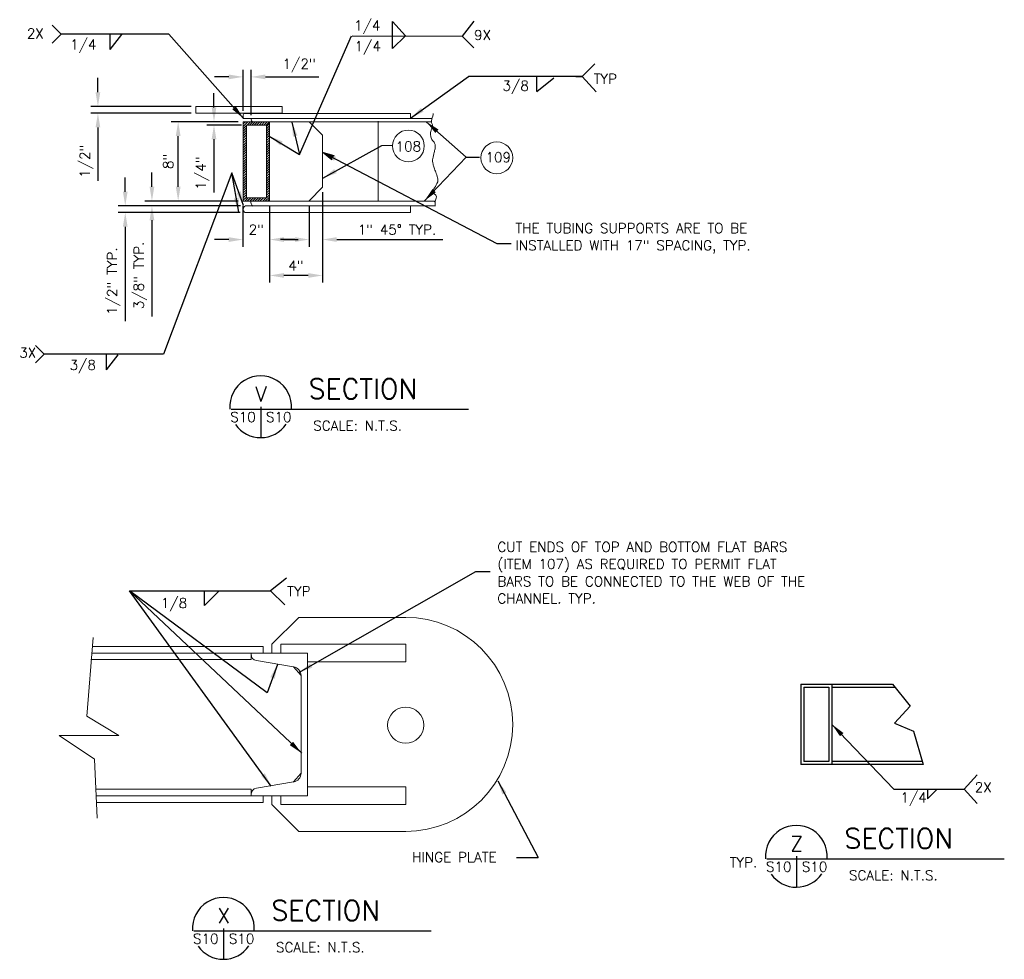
# Model space of a CAD drawing. Header units: inches. Extents: x -2167.2 to -2076.9, y -1198.8 to -1110.4.
# Tile 4 of 6: x -2149.9 to -2137.4, y -1123.2 to -1111.3. Entities that reach past the tile are written whole.
import ezdxf
from ezdxf.enums import TextEntityAlignment as Align

# ---------------------------------------------------------------- set-up
doc = ezdxf.new("R2010")
doc.units = ezdxf.units.IN
doc.header["$MEASUREMENT"] = 0
doc.linetypes.add('CENTER', pattern=[2, 1.25, -0.25, 0.25, -0.25])
for name, color, linetype, lineweight in [('1', 7, 'Continuous', 0), ('46', 7, 'Continuous', 0), ('9', 7, 'Continuous', 0)]:
    doc.layers.add(name, color=color, linetype=linetype, lineweight=lineweight)
for name, color, linetype in [('CENTERBLOCK', 7, 'CENTER'), ('COM-CALLOUT', 7, 'Continuous'), ('COM-DIMS', 2, 'Continuous'), ('S-ANNO-TEXT-LW10', 2, 'Continuous'), ('S-ANNO-TEXT-LW20', 1, 'Continuous'), ('S-ANNO-TEXT-LW28', 7, 'Continuous')]:
    doc.layers.add(name, color=color, linetype=linetype)
doc.styles.add('SIMPLEX', font='simplex.shx')
doc.styles.get("Standard").update_dxf_attribs({"font": 'simplex.shx'})
doc.dimstyles.new('DIM', dxfattribs={"dimtxt": 0.125, "dimasz": 0.18, "dimexe": 0.09, "dimexo": 0.0625, "dimgap": 0.05, "dimtad": 1, "dimdec": 0, "dimzin": 0, "dimdsep": 46, "dimlunit": 4, "dimtxsty": 'SIMPLEX', "dimcen": 0.09, "dimadec": 0, "dimazin": 0, "dimtfac": 1, "dimtdec": 0, "dimtofl": 0, "dimtmove": 0, "dimatfit": 3, "dimfxl": 0, "dimfrac": 1, "dimtolj": 1, "dimtzin": 0, "dimarcsym": 0})

# ---------------------------------------------------------------- blocks, each defined once
blk = doc.blocks.new('LT')
at = {"layer": '1', "color": 7, "linetype": 'Continuous', "lineweight": 0}
for p, q in [((0, 0), (-0.0015, 0.000323)), ((-0.001354, 0), (-0.0015, 0.000323)), ((0, 0), (-0.0015, -0.000323)), ((-0.0015, -0.000323), (-0.001354, 0)), ((-0.000385, 0), (-0.001365, 0.000208)), ((-0.001271, 0), (-0.001365, 0.000208)), ((-0.000385, 0), (-0.001365, -0.000208)), ((-0.001365, -0.000208), (-0.001271, 0)), ((-0.00076, 0), (-0.001229, 0.000094)), ((-0.001188, 0), (-0.001229, 0.000094)), ((-0.00076, 0), (-0.001229, -0.000104)), ((-0.001229, -0.000104), (-0.001188, 0))]:
    blk.add_line(p, q, dxfattribs=at)
blk = doc.blocks.new('*D30')
at = {"layer": 'COM-DIMS', "color": 0, "lineweight": -2}
for p, q in [((-2147.215, -1112.02), (-2147.395, -1112.02)), ((-2147.035, -1112.45), (-2147.035, -1111.93)), ((-2146.933, -1112.501), (-2146.933, -1111.93)), ((-2146.753, -1112.02), (-2146.081, -1112.02))]:
    blk.add_line(p, q, dxfattribs=at)
at = {"layer": 'COM-DIMS', "color": 0}
for points in [[(-2147.215, -1111.99), (-2147.215, -1112.05), (-2147.035, -1112.02)], [(-2146.753, -1111.99), (-2146.753, -1112.05), (-2146.933, -1112.02)]]:
    blk.add_solid(points, dxfattribs=at)
at = {"layer": 'DEFPOINTS', "color": 0}
for p in [(-2146.933, -1112.02), (-2147.035, -1112.513), (-2146.933, -1112.563)]:
    blk.add_point(p, dxfattribs=at)
at = {"layer": 'COM-DIMS', "color": 0, "insert": (-2146.327, -1111.875), "char_height": 0.125, "attachment_point": 5, "style": 'SIMPLEX'}
blk.add_mtext('\\A1;1/2"', dxfattribs=at)
blk = doc.blocks.new('*D31')
at = {"layer": 'COM-DIMS', "color": 0, "lineweight": -2}
for p, q in [((-2147.402, -1112.406), (-2147.402, -1112.226)), ((-2147.096, -1112.586), (-2147.492, -1112.586)), ((-2147.054, -1112.627), (-2147.492, -1112.627)), ((-2147.402, -1112.807), (-2147.402, -1113.48))]:
    blk.add_line(p, q, dxfattribs=at)
at = {"layer": 'COM-DIMS', "color": 0}
for points in [[(-2147.432, -1112.406), (-2147.372, -1112.406), (-2147.402, -1112.586)], [(-2147.432, -1112.807), (-2147.372, -1112.807), (-2147.402, -1112.627)]]:
    blk.add_solid(points, dxfattribs=at)
at = {"layer": 'DEFPOINTS', "color": 0}
for p in [(-2147.402, -1112.627), (-2147.033, -1112.586), (-2146.991, -1112.627)]:
    blk.add_point(p, dxfattribs=at)
at = {"layer": 'COM-DIMS', "color": 0, "insert": (-2147.547, -1113.234), "char_height": 0.125, "attachment_point": 5, "rotation": 90, "style": 'SIMPLEX'}
blk.add_mtext('\\A1;1/4"', dxfattribs=at)
blk = doc.blocks.new('*D32')
at = {"layer": 'COM-DIMS', "color": 0, "lineweight": -2}
for p, q in [((-2148.867, -1112.214), (-2148.867, -1112.034)), ((-2147.692, -1112.394), (-2148.957, -1112.394)), ((-2147.692, -1112.478), (-2148.957, -1112.478)), ((-2148.867, -1112.658), (-2148.867, -1113.331))]:
    blk.add_line(p, q, dxfattribs=at)
at = {"layer": 'COM-DIMS', "color": 0}
for points in [[(-2148.897, -1112.214), (-2148.837, -1112.214), (-2148.867, -1112.394)], [(-2148.897, -1112.658), (-2148.837, -1112.658), (-2148.867, -1112.478)]]:
    blk.add_solid(points, dxfattribs=at)
at = {"layer": 'DEFPOINTS', "color": 0}
for p in [(-2148.867, -1112.394), (-2147.63, -1112.394), (-2147.63, -1112.478)]:
    blk.add_point(p, dxfattribs=at)
at = {"layer": 'COM-DIMS', "color": 0, "insert": (-2149.012, -1113.084), "char_height": 0.125, "attachment_point": 5, "rotation": 90, "style": 'SIMPLEX'}
blk.add_mtext('\\A1;1/2"', dxfattribs=at)
blk = doc.blocks.new('*D33')
at = {"layer": 'COM-DIMS', "color": 0, "lineweight": -2}
for p, q in [((-2148.522, -1113.468), (-2148.522, -1113.288)), ((-2147.068, -1113.648), (-2148.612, -1113.648)), ((-2147.072, -1113.731), (-2148.612, -1113.731)), ((-2148.522, -1113.911), (-2148.522, -1115.102))]:
    blk.add_line(p, q, dxfattribs=at)
at = {"layer": 'COM-DIMS', "color": 0}
for points in [[(-2148.552, -1113.468), (-2148.492, -1113.468), (-2148.522, -1113.648)], [(-2148.552, -1113.911), (-2148.492, -1113.911), (-2148.522, -1113.731)]]:
    blk.add_solid(points, dxfattribs=at)
at = {"layer": 'DEFPOINTS', "color": 0}
for p in [(-2148.522, -1113.648), (-2147.006, -1113.648), (-2147.01, -1113.731)]:
    blk.add_point(p, dxfattribs=at)
at = {"layer": 'COM-DIMS', "color": 0, "insert": (-2148.668, -1114.597), "char_height": 0.125, "attachment_point": 5, "rotation": 90, "style": 'SIMPLEX'}
blk.add_mtext('\\A1;1/2" TYP.', dxfattribs=at)
blk = doc.blocks.new('*D34')
at = {"layer": 'COM-DIMS', "color": 0, "lineweight": -2}
for p, q in [((-2148.185, -1113.406), (-2148.185, -1113.226)), ((-2147.098, -1113.586), (-2148.275, -1113.586)), ((-2147.692, -1113.648), (-2148.275, -1113.648)), ((-2148.185, -1113.828), (-2148.185, -1115.043))]:
    blk.add_line(p, q, dxfattribs=at)
at = {"layer": 'COM-DIMS', "color": 0}
for points in [[(-2148.215, -1113.406), (-2148.155, -1113.406), (-2148.185, -1113.586)], [(-2148.215, -1113.828), (-2148.155, -1113.828), (-2148.185, -1113.648)]]:
    blk.add_solid(points, dxfattribs=at)
at = {"layer": 'DEFPOINTS', "color": 0}
for p in [(-2148.185, -1113.586), (-2147.63, -1113.648), (-2147.036, -1113.586)]:
    blk.add_point(p, dxfattribs=at)
at = {"layer": 'COM-DIMS', "color": 0, "insert": (-2148.331, -1114.525), "char_height": 0.125, "attachment_point": 5, "rotation": 90, "style": 'SIMPLEX'}
blk.add_mtext('\\A1;3/8" TYP.', dxfattribs=at)
blk = doc.blocks.new('*D35')
at = {"layer": 'COM-DIMS', "color": 0, "lineweight": -2}
for p, q in [((-2147.096, -1112.586), (-2147.944, -1112.586)), ((-2147.854, -1113.406), (-2147.854, -1112.766)), ((-2147.098, -1113.586), (-2147.944, -1113.586))]:
    blk.add_line(p, q, dxfattribs=at)
at = {"layer": 'COM-DIMS', "color": 0}
for points in [[(-2147.884, -1112.766), (-2147.824, -1112.766), (-2147.854, -1112.586)], [(-2147.884, -1113.406), (-2147.824, -1113.406), (-2147.854, -1113.586)]]:
    blk.add_solid(points, dxfattribs=at)
at = {"layer": 'DEFPOINTS', "color": 0}
for p in [(-2147.854, -1112.586), (-2147.033, -1112.586), (-2147.036, -1113.586)]:
    blk.add_point(p, dxfattribs=at)
at = {"layer": 'COM-DIMS', "color": 0, "insert": (-2147.979, -1113.086), "char_height": 0.125, "attachment_point": 5, "rotation": 90, "style": 'SIMPLEX'}
blk.add_mtext('\\A1;8"', dxfattribs=at)
blk = doc.blocks.new('*D36')
at = {"layer": 'COM-DIMS', "color": 0, "lineweight": -2}
for p, q in [((-2147.036, -1113.648), (-2147.036, -1114.162)), ((-2146.7, -1113.643), (-2146.7, -1114.162)), ((-2147.216, -1114.072), (-2147.396, -1114.072)), ((-2146.52, -1114.072), (-2146.34, -1114.072))]:
    blk.add_line(p, q, dxfattribs=at)
at = {"layer": 'COM-DIMS', "color": 0}
for points in [[(-2147.216, -1114.042), (-2147.216, -1114.102), (-2147.036, -1114.072)], [(-2146.52, -1114.042), (-2146.52, -1114.102), (-2146.7, -1114.072)]]:
    blk.add_solid(points, dxfattribs=at)
at = {"layer": 'DEFPOINTS', "color": 0}
for p in [(-2147.036, -1113.586), (-2146.7, -1113.581), (-2147.036, -1114.072)]:
    blk.add_point(p, dxfattribs=at)
at = {"layer": 'COM-DIMS', "color": 0, "insert": (-2146.868, -1113.947), "char_height": 0.125, "attachment_point": 5, "style": 'SIMPLEX'}
blk.add_mtext('\\A1;2"', dxfattribs=at)
blk = doc.blocks.new('*D37')
at = {"layer": 'COM-DIMS', "color": 0, "lineweight": -2}
for p, q in [((-2146.033, -1113.475), (-2146.033, -1114.162)), ((-2146.201, -1113.645), (-2146.201, -1114.162)), ((-2146.381, -1114.072), (-2146.561, -1114.072)), ((-2145.853, -1114.072), (-2144.514, -1114.072))]:
    blk.add_line(p, q, dxfattribs=at)
at = {"layer": 'COM-DIMS', "color": 0}
for points in [[(-2146.381, -1114.042), (-2146.381, -1114.102), (-2146.201, -1114.072)], [(-2145.853, -1114.042), (-2145.853, -1114.102), (-2146.033, -1114.072)]]:
    blk.add_solid(points, dxfattribs=at)
at = {"layer": 'DEFPOINTS', "color": 0}
for p in [(-2146.033, -1113.412), (-2146.201, -1113.582), (-2146.033, -1114.072)]:
    blk.add_point(p, dxfattribs=at)
at = {"layer": 'COM-DIMS', "color": 0, "insert": (-2145.093, -1113.947), "char_height": 0.125, "attachment_point": 5, "style": 'SIMPLEX'}
blk.add_mtext('\\A1;1" 45° TYP.', dxfattribs=at)
blk = doc.blocks.new('*D38')
at = {"layer": 'COM-DIMS', "color": 0, "lineweight": -2}
for p, q in [((-2146.033, -1113.475), (-2146.033, -1114.615)), ((-2146.7, -1113.643), (-2146.7, -1114.615)), ((-2146.213, -1114.525), (-2146.52, -1114.525))]:
    blk.add_line(p, q, dxfattribs=at)
at = {"layer": 'COM-DIMS', "color": 0}
for points in [[(-2146.52, -1114.495), (-2146.52, -1114.555), (-2146.7, -1114.525)], [(-2146.213, -1114.495), (-2146.213, -1114.555), (-2146.033, -1114.525)]]:
    blk.add_solid(points, dxfattribs=at)
at = {"layer": 'DEFPOINTS', "color": 0}
for p in [(-2146.033, -1113.412), (-2146.7, -1113.581), (-2146.7, -1114.525)]:
    blk.add_point(p, dxfattribs=at)
at = {"layer": 'COM-DIMS', "color": 0, "insert": (-2146.367, -1114.401), "char_height": 0.125, "attachment_point": 5, "style": 'SIMPLEX'}
blk.add_mtext('\\A1;4"', dxfattribs=at)

msp = doc.modelspace()

# ---------------------------------------------------------------- linework, layer by layer
at = {"layer": '1', "linetype": 'Continuous', "lineweight": 0}
for p, q in [((-2147.033, -1112.644), (-2146.974, -1112.587)), ((-2147.033, -1112.614), (-2147.005, -1112.587)), ((-2147.033, -1112.674), (-2146.994, -1112.637)), ((-2146.984, -1112.627), (-2146.943, -1112.588)), ((-2146.954, -1112.627), (-2146.913, -1112.588)), ((-2146.924, -1112.627), (-2146.883, -1112.588)), ((-2146.894, -1112.627), (-2146.853, -1112.588)), ((-2146.864, -1112.627), (-2146.823, -1112.588)), ((-2146.834, -1112.627), (-2146.793, -1112.588)), ((-2146.804, -1112.627), (-2146.763, -1112.588)), ((-2146.774, -1112.627), (-2146.733, -1112.588)), ((-2146.744, -1112.627), (-2146.703, -1112.588)), ((-2146.741, -1112.644), (-2146.701, -1112.607)), ((-2146.741, -1112.674), (-2146.701, -1112.637)), ((-2147.033, -1112.704), (-2146.994, -1112.667)), ((-2147.033, -1112.734), (-2146.994, -1112.697)), ((-2147.033, -1112.764), (-2146.994, -1112.727)), ((-2147.033, -1112.794), (-2146.994, -1112.757)), ((-2147.033, -1112.824), (-2146.994, -1112.787)), ((-2146.741, -1112.704), (-2146.701, -1112.667)), ((-2146.741, -1112.734), (-2146.701, -1112.697)), ((-2146.741, -1112.764), (-2146.701, -1112.727)), ((-2146.741, -1112.794), (-2146.701, -1112.757)), ((-2146.741, -1112.824), (-2146.701, -1112.787)), ((-2147.033, -1112.854), (-2146.994, -1112.817)), ((-2147.033, -1112.884), (-2146.994, -1112.847)), ((-2147.033, -1112.914), (-2146.994, -1112.877)), ((-2147.033, -1112.944), (-2146.994, -1112.907)), ((-2146.741, -1112.854), (-2146.701, -1112.817)), ((-2146.741, -1112.884), (-2146.701, -1112.847)), ((-2146.741, -1112.914), (-2146.701, -1112.877)), ((-2146.741, -1112.944), (-2146.701, -1112.907)), ((-2147.033, -1112.974), (-2146.994, -1112.937)), ((-2147.033, -1113.004), (-2146.994, -1112.967)), ((-2147.033, -1113.034), (-2146.994, -1112.997)), ((-2147.033, -1113.064), (-2146.994, -1113.027)), ((-2146.741, -1112.974), (-2146.701, -1112.937)), ((-2146.741, -1113.004), (-2146.701, -1112.967)), ((-2146.741, -1113.034), (-2146.701, -1112.997)), ((-2146.741, -1113.064), (-2146.701, -1113.027)), ((-2147.033, -1113.094), (-2146.994, -1113.057)), ((-2147.033, -1113.124), (-2146.994, -1113.087)), ((-2147.033, -1113.154), (-2146.994, -1113.117)), ((-2147.033, -1113.184), (-2146.994, -1113.147)), ((-2146.741, -1113.094), (-2146.701, -1113.057)), ((-2146.741, -1113.124), (-2146.701, -1113.087)), ((-2146.741, -1113.154), (-2146.701, -1113.117)), ((-2146.741, -1113.184), (-2146.701, -1113.147)), ((-2147.033, -1113.214), (-2146.994, -1113.177)), ((-2147.033, -1113.244), (-2146.994, -1113.207)), ((-2147.033, -1113.274), (-2146.994, -1113.237)), ((-2147.033, -1113.304), (-2146.994, -1113.267)), ((-2146.741, -1113.214), (-2146.701, -1113.177)), ((-2146.741, -1113.244), (-2146.701, -1113.207)), ((-2146.741, -1113.274), (-2146.701, -1113.237)), ((-2146.741, -1113.304), (-2146.701, -1113.267)), ((-2147.033, -1113.334), (-2146.994, -1113.297)), ((-2147.033, -1113.364), (-2146.994, -1113.327)), ((-2147.033, -1113.394), (-2146.994, -1113.357)), ((-2147.033, -1113.424), (-2146.994, -1113.387)), ((-2146.741, -1113.334), (-2146.701, -1113.297)), ((-2146.741, -1113.364), (-2146.701, -1113.327)), ((-2146.741, -1113.394), (-2146.701, -1113.357)), ((-2146.741, -1113.424), (-2146.701, -1113.387)), ((-2147.033, -1113.454), (-2146.994, -1113.417)), ((-2147.033, -1113.484), (-2146.994, -1113.447)), ((-2147.033, -1113.514), (-2146.994, -1113.477)), ((-2147.033, -1113.544), (-2146.994, -1113.507)), ((-2146.783, -1113.584), (-2146.701, -1113.507)), ((-2146.741, -1113.454), (-2146.701, -1113.417)), ((-2146.741, -1113.484), (-2146.701, -1113.447)), ((-2146.741, -1113.514), (-2146.701, -1113.477)), ((-2147.032, -1113.574), (-2146.993, -1113.537)), ((-2147.01, -1113.585), (-2146.969, -1113.546)), ((-2146.978, -1113.585), (-2146.937, -1113.546)), ((-2146.946, -1113.583), (-2146.904, -1113.544)), ((-2146.913, -1113.583), (-2146.872, -1113.544)), ((-2146.882, -1113.584), (-2146.841, -1113.545)), ((-2146.85, -1113.585), (-2146.809, -1113.546)), ((-2146.819, -1113.585), (-2146.776, -1113.544)), ((-2146.753, -1113.585), (-2146.701, -1113.537)), ((-2146.724, -1113.585), (-2146.701, -1113.563))]:
    msp.add_line(p, q, dxfattribs=at)
at = {"layer": '46', "linetype": 'Continuous', "lineweight": 0}
for p, q in [((-2146.541, -1112.394), (-2147.63, -1112.394)), ((-2147.63, -1112.394), (-2147.63, -1112.478)), ((-2146.541, -1112.394), (-2146.541, -1112.481)), ((-2146.541, -1112.478), (-2147.63, -1112.478)), ((-2144.921, -1112.481), (-2147.027, -1112.481)), ((-2144.921, -1112.54), (-2144.921, -1112.481)), ((-2147.033, -1113.581), (-2147.033, -1112.586)), ((-2144.654, -1112.586), (-2147.033, -1112.586)), ((-2144.649, -1112.544), (-2147.03, -1112.544)), ((-2146.991, -1113.544), (-2146.991, -1112.627)), ((-2146.741, -1112.627), (-2146.991, -1112.627)), ((-2146.741, -1113.544), (-2146.741, -1112.627)), ((-2146.7, -1113.581), (-2146.7, -1112.584)), ((-2146.033, -1112.754), (-2146.203, -1112.586)), ((-2145.33, -1113.588), (-2145.33, -1112.58)), ((-2146.033, -1113.412), (-2146.033, -1112.754)), ((-2146.033, -1113.412), (-2146.201, -1113.582)), ((-2144.61, -1113.586), (-2147.036, -1113.586)), ((-2144.61, -1113.648), (-2147.006, -1113.648)), ((-2144.61, -1113.648), (-2147.006, -1113.648)), ((-2146.741, -1113.544), (-2146.991, -1113.544)), ((-2144.921, -1113.731), (-2144.921, -1113.644)), ((-2144.708, -1113.586), (-2144.61, -1113.586)), ((-2144.613, -1113.652), (-2144.612, -1113.591)), ((-2144.921, -1113.731), (-2147.01, -1113.731))]:
    msp.add_line(p, q, dxfattribs=at)
for centre, radius, start, end in [((-2146.986, -1112.513), 0.0495, 140.8389, 219.1611), ((-2146.913, -1112.563), 0.0202, 105.1012, 254.8988), ((-2146.989, -1113.691), 0.0456, 111.1366, 238.637), ((-2146.878, -1113.603), 0.0578, 157.6834, 235.4108)]:
    msp.add_arc(centre, radius, start, end, dxfattribs=at)
msp.add_open_spline([(-2144.636, -1112.496), (-2144.644, -1112.522), (-2144.651, -1112.548), (-2144.658, -1112.574), (-2144.664, -1112.596), (-2144.641, -1112.619), (-2144.644, -1112.642), (-2144.646, -1112.664), (-2144.665, -1112.685), (-2144.667, -1112.707), (-2144.67, -1112.726), (-2144.67, -1112.746), (-2144.667, -1112.766), (-2144.664, -1112.781), (-2144.659, -1112.796), (-2144.652, -1112.811), (-2144.645, -1112.828), (-2144.624, -1112.837), (-2144.618, -1112.855), (-2144.61, -1112.878), (-2144.607, -1112.904), (-2144.613, -1112.927), (-2144.616, -1112.942), (-2144.62, -1112.957), (-2144.623, -1112.972), (-2144.629, -1112.999), (-2144.636, -1113.025), (-2144.642, -1113.051), (-2144.647, -1113.073), (-2144.641, -1113.097), (-2144.637, -1113.119), (-2144.633, -1113.136), (-2144.63, -1113.152), (-2144.625, -1113.168), (-2144.618, -1113.186), (-2144.61, -1113.204), (-2144.604, -1113.222), (-2144.595, -1113.246), (-2144.587, -1113.269), (-2144.58, -1113.294), (-2144.575, -1113.309), (-2144.573, -1113.328), (-2144.579, -1113.343), (-2144.59, -1113.37), (-2144.605, -1113.395), (-2144.619, -1113.42), (-2144.624, -1113.429), (-2144.63, -1113.437), (-2144.634, -1113.445), (-2144.641, -1113.458), (-2144.634, -1113.477), (-2144.627, -1113.49), (-2144.621, -1113.502), (-2144.604, -1113.507), (-2144.599, -1113.519), (-2144.596, -1113.528), (-2144.593, -1113.539), (-2144.597, -1113.548), (-2144.604, -1113.566), (-2144.611, -1113.583), (-2144.618, -1113.6)], degree=3, knots=[0, 0, 0, 0, 0.069193, 0.069193, 0.069193, 0.128077, 0.128077, 0.128077, 0.18777, 0.18777, 0.18777, 0.237817, 0.237817, 0.237817, 0.278005, 0.278005, 0.278005, 0.32611, 0.32611, 0.32611, 0.387823, 0.387823, 0.387823, 0.427502, 0.427502, 0.427502, 0.497058, 0.497058, 0.497058, 0.554931, 0.554931, 0.554931, 0.598352, 0.598352, 0.598352, 0.647682, 0.647682, 0.647682, 0.712204, 0.712204, 0.712204, 0.754555, 0.754555, 0.754555, 0.82859, 0.82859, 0.82859, 0.853675, 0.853675, 0.853675, 0.892604, 0.892604, 0.892604, 0.92664, 0.92664, 0.92664, 0.951735, 0.951735, 0.951735, 1, 1, 1, 1], dxfattribs=at)
msp.add_open_spline([(-2144.638, -1112.503), (-2144.637, -1112.496), (-2144.636, -1112.488), (-2144.635, -1112.48)], degree=3, dxfattribs=at)
at = {"layer": '9', "linetype": 'Continuous', "lineweight": 0}
for p, q in [((-2146.671, -1119.176, 0.04), (-2146.333, -1118.839, 0.04)), ((-2144.983, -1118.839, 0.04), (-2146.333, -1118.839, 0.04)), ((-2148.925, -1119.092, 0.04), (-2149.006, -1120.084, 0.04)), ((-2146.783, -1119.204, 0.04), (-2148.938, -1119.204, 0.04)), ((-2146.783, -1119.289, 0.04), (-2146.783, -1119.204, 0.04)), ((-2146.671, -1119.289, 0.04), (-2146.671, -1119.176, 0.04)), ((-2146.558, -1119.289, 0.04), (-2146.558, -1119.176, 0.04)), ((-2146.558, -1119.176, 0.04), (-2144.983, -1119.176, 0.04)), ((-2144.983, -1119.401, 0.04), (-2144.983, -1119.176, 0.04)), ((-2146.934, -1119.371, 0.04), (-2148.955, -1119.371, 0.04)), ((-2146.221, -1119.289, 0.04), (-2148.941, -1119.289, 0.04)), ((-2146.934, -1119.304, 0.04), (-2146.934, -1119.289, 0.04)), ((-2146.934, -1119.289, 0.04), (-2146.934, -1119.371, 0.04)), ((-2146.221, -1121.089, 0.04), (-2146.221, -1119.289, 0.04)), ((-2146.398, -1119.462, 0.04), (-2146.866, -1119.384, 0.04)), ((-2146.304, -1119.573, 0.04), (-2146.398, -1119.462, 0.04)), ((-2146.221, -1119.401, 0.04), (-2144.983, -1119.401, 0.04)), ((-2146.304, -1120.804, 0.04), (-2146.304, -1119.573, 0.04)), ((-2149.006, -1120.084, 0.04), (-2148.604, -1120.33, 0.04)), ((-2149.355, -1120.33, 0.04), (-2148.91, -1120.627, 0.04)), ((-2148.604, -1120.33, 0.04), (-2149.355, -1120.33, 0.04)), ((-2148.91, -1120.627, 0.04), (-2148.878, -1121.371, 0.04)), ((-2146.304, -1120.804, 0.04), (-2146.398, -1120.915, 0.04)), ((-2146.398, -1120.915, 0.04), (-2146.866, -1120.993, 0.04)), ((-2146.221, -1120.976, 0.04), (-2144.983, -1120.976, 0.04)), ((-2144.983, -1120.976, 0.04), (-2144.983, -1121.201, 0.04)), ((-2146.934, -1121.006, 0.04), (-2148.894, -1121.006, 0.04)), ((-2146.221, -1121.089, 0.04), (-2148.89, -1121.089, 0.04)), ((-2146.934, -1121.089, 0.04), (-2146.934, -1121.006, 0.04)), ((-2146.934, -1121.089, 0.04), (-2146.934, -1121.073, 0.04)), ((-2146.783, -1121.089, 0.04), (-2146.783, -1121.173, 0.04)), ((-2146.671, -1121.201, 0.04), (-2146.671, -1121.089, 0.04)), ((-2146.558, -1121.089, 0.04), (-2146.558, -1121.201, 0.04)), ((-2146.783, -1121.173, 0.04), (-2148.889, -1121.173, 0.04)), ((-2146.671, -1121.201, 0.04), (-2146.333, -1121.539, 0.04)), ((-2146.558, -1121.201, 0.04), (-2144.983, -1121.201, 0.04)), ((-2144.983, -1121.539, 0.04), (-2146.333, -1121.539, 0.04))]:
    msp.add_line(p, q, dxfattribs=at)
at = {"layer": '9', "linetype": 'Continuous', "lineweight": 0, "extrusion": (0, 0, -1)}
msp.add_circle((2144.983, -1120.198, -0.04), 0.228, dxfattribs=at)
for centre, radius, start, end in [((2144.983, -1120.189, -0.04), 1.35, 90, 270), ((2146.853, -1119.304, -0.04), 0.081, 279.5, 0), ((2146.416, -1119.573, -0.04), 0.113, 99.5, 180), ((2146.416, -1120.804, -0.04), 0.113, 180, 260.5), ((2146.853, -1121.073, -0.04), 0.081, 0, 80.5)]:
    msp.add_arc(centre, radius, start, end, dxfattribs=at)
at = {"layer": 'CENTERBLOCK', "linetype": 'Continuous'}
for p, q in [((-2139.996, -1119.681), (-2139.996, -1120.696)), ((-2139.996, -1119.681), (-2138.84, -1119.681)), ((-2139.957, -1119.72), (-2139.957, -1120.657)), ((-2139.957, -1119.72), (-2139.644, -1119.72)), ((-2139.644, -1119.72), (-2139.644, -1120.657)), ((-2139.605, -1119.681), (-2139.605, -1120.696)), ((-2139.605, -1119.72), (-2138.809, -1119.72)), ((-2138.84, -1119.681), (-2138.617, -1119.959)), ((-2138.617, -1119.959), (-2138.815, -1120.174)), ((-2138.815, -1120.174), (-2138.576, -1120.273)), ((-2138.576, -1120.273), (-2138.452, -1120.696)), ((-2138.452, -1120.696), (-2139.996, -1120.696)), ((-2139.644, -1120.657), (-2139.957, -1120.657)), ((-2138.463, -1120.657), (-2139.605, -1120.657))]:
    msp.add_line(p, q, dxfattribs=at)
at = {"layer": 'COM-CALLOUT', "linetype": 'Continuous', "lineweight": 0}
msp.add_line((-2145.282, -1112.885), (-2145.151, -1112.885), dxfattribs=at)
at = {"layer": 'COM-CALLOUT'}
msp.add_line((-2144.221, -1113.033), (-2144.051, -1113.033), dxfattribs=at)
at = {"layer": 'COM-CALLOUT', "linetype": 'Continuous', "lineweight": 0}
for centre in [(-2144.948, -1112.891), (-2143.833, -1113.041)]:
    msp.add_circle(centre, 0.2, dxfattribs=at)
at = {"layer": 'COM-DIMS'}
for p, q in [((-2149.33, -1111.482), (-2149.443, -1111.368)), ((-2145.149, -1111.662), (-2145.149, -1111.321)), ((-2145.149, -1111.321), (-2144.984, -1111.502)), ((-2144.264, -1111.506), (-2144.117, -1111.318)), ((-2149.33, -1111.48), (-2149.443, -1111.594)), ((-2147.971, -1111.482), (-2149.33, -1111.482)), ((-2148.712, -1111.673), (-2148.712, -1111.482)), ((-2148.712, -1111.673), (-2148.565, -1111.486)), ((-2145.659, -1111.503), (-2144.264, -1111.506)), ((-2145.149, -1111.662), (-2144.984, -1111.502)), ((-2144.27, -1111.506), (-2144.124, -1111.654)), ((-2142.754, -1112.014), (-2142.596, -1111.854)), ((-2142.754, -1112.014), (-2144.189, -1112.014)), ((-2143.326, -1112.205), (-2143.326, -1112.025)), ((-2143.326, -1112.205), (-2143.115, -1112.03)), ((-2142.837, -1112.014), (-2142.754, -1112.014)), ((-2142.754, -1112.014), (-2142.578, -1112.208)), ((-2143.832, -1114.123), (-2143.65, -1114.123)), ((-2149.543, -1115.517), (-2149.653, -1115.408)), ((-2149.543, -1115.516), (-2149.653, -1115.626)), ((-2148.038, -1115.517), (-2149.543, -1115.517)), ((-2148.757, -1115.714), (-2148.757, -1115.523)), ((-2148.757, -1115.714), (-2148.61, -1115.527)), ((-2146.488, -1118.345), (-2146.689, -1118.502)), ((-2144.097, -1118.259), (-2143.915, -1118.259)), ((-2148.468, -1118.502), (-2146.689, -1118.502)), ((-2146.509, -1118.682), (-2146.689, -1118.502)), ((-2137.935, -1121.005), (-2137.77, -1120.825)), ((-2138.399, -1121.005), (-2138.399, -1121.128)), ((-2138.399, -1121.128), (-2138.275, -1121.005)), ((-2137.935, -1121.005), (-2137.77, -1121.186)), ((-2143.583, -1121.866, -0.005), (-2143.311, -1121.866, -0.005))]:
    msp.add_line(p, q, dxfattribs=at)
msp.add_lwpolyline([(-2147.34, -1118.507), (-2147.52, -1118.687), (-2147.52, -1118.507)], dxfattribs=at)
at = {"layer": 'S-ANNO-TEXT-LW20'}
for p, q in [((-2147.186, -1116.212), (-2144.189, -1116.212)), ((-2146.813, -1116.181), (-2146.813, -1116.57)), ((-2140.053, -1121.853), (-2140.053, -1122.242)), ((-2140.425, -1121.884), (-2137.429, -1121.884)), ((-2147.656, -1122.793), (-2144.66, -1122.793)), ((-2147.283, -1122.762), (-2147.283, -1123.15))]:
    msp.add_line(p, q, dxfattribs=at)
for centre, start, end in [((-2146.813, -1116.181), 355.5288, 184.5471), ((-2146.813, -1116.181), 215.059, 325.4854), ((-2140.053, -1121.853), 355.5288, 184.5471), ((-2140.053, -1121.853), 215.059, 325.4854), ((-2147.283, -1122.762), 355.5288, 184.5471), ((-2147.283, -1122.762), 215.059, 325.4854)]:
    msp.add_arc(centre, 0.39, start, end, dxfattribs=at)

# ---------------------------------------------------------------- block references
at = {"layer": '1', "linetype": 'Continuous', "lineweight": 0, "xscale": 99.999999, "yscale": 99.999999, "rotation": 152.2851685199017}
msp.add_blockref('LT', (-2146.033, -1112.97), dxfattribs=at)

# ---------------------------------------------------------------- texts
at = {"layer": 'COM-CALLOUT', "linetype": 'Continuous', "style": 'SIMPLEX'}
for s, p in [('108', (-2145.11, -1112.835)), ('109', (-2143.976, -1112.971))]:
    msp.add_text(s, height=0.125, dxfattribs=at).set_placement(p, align=Align.TOP_LEFT)
at = {"layer": 'COM-DIMS', "style": 'SIMPLEX'}
for s, p in [('2X', (-2149.763, -1111.409)), ('1/4', (-2145.634, -1111.309)), ('1/4', (-2149.217, -1111.548)), ('1/4', (-2145.628, -1111.571)), ('3/8', (-2143.761, -1112.069)), ('3X', (-2149.859, -1115.436)), ('3/8', (-2149.224, -1115.592)), ('2X', (-2137.802, -1120.92)), ('1/4', (-2138.739, -1121.048))]:
    msp.add_text(s, height=0.125, dxfattribs=at).set_placement(p, align=Align.TOP_LEFT)
at = {"layer": 'COM-DIMS', "linetype": 'Continuous', "style": 'SIMPLEX'}
for s, p in [('9X', (-2144.121, -1111.429)), ('TYP', (-2142.611, -1111.983)), ('THE TUBING SUPPORTS ARE TO BE', (-2143.598, -1113.866)), ('INSTALLED WITH 17" SPACING, TYP.', (-2143.598, -1114.083)), ('CUT ENDS OF TOP AND BOTTOM FLAT BARS', (-2143.826, -1117.887)), ('(ITEM 107) AS REQUIRED TO PERMIT FLAT ', (-2143.826, -1118.103)), ('BARS TO BE CONNECTED TO THE WEB OF THE', (-2143.826, -1118.322)), ('CHANNEL. TYP.', (-2143.826, -1118.538)), ('HINGE PLATE', (-2144.901, -1121.801, -0.005))]:
    msp.add_text(s, height=0.125, dxfattribs=at).set_placement(p, align=Align.TOP_LEFT)
at = {"layer": 'COM-DIMS', "style": 'SIMPLEX'}
for s, p in [('TYP', (-2146.478, -1118.572, -0.005)), (' 1/8 ', (-2148.158, -1118.72, -0.005))]:
    msp.add_text(s, height=0.125, dxfattribs=at).set_placement(p)
at = {"layer": 'S-ANNO-TEXT-LW10', "style": 'SIMPLEX'}
for p in [(-2146.875, -1116.374), (-2140.114, -1122.047), (-2147.345, -1122.955)]:
    msp.add_text('S10', height=0.125, dxfattribs=at).set_placement(p, align=Align.RIGHT)
for s, p in [('S10', (-2146.745, -1116.374)), ('SCALE: N.T.S.', (-2146.149, -1116.483)), ('S10', (-2139.984, -1122.047)), ('SCALE: N.T.S.', (-2139.389, -1122.155)), ('S10', (-2147.215, -1122.955)), ('SCALE: N.T.S.', (-2146.62, -1123.063))]:
    msp.add_text(s, height=0.125, dxfattribs=at).set_placement(p)
msp.add_text('TYP.', height=0.125, dxfattribs=at).set_placement((-2140.895, -1121.867), align=Align.TOP_LEFT)
at = {"layer": 'S-ANNO-TEXT-LW28'}
for p in [(-2146.209, -1116.08), (-2139.448, -1121.752), (-2146.679, -1122.661)]:
    msp.add_text('SECTION', height=0.25, dxfattribs=at).set_placement(p)
for s, p in [('V', (-2146.81, -1116.115)), ('Z', (-2140.049, -1121.787)), ('X', (-2147.28, -1122.695))]:
    msp.add_text(s, height=0.188, dxfattribs=at).set_placement(p, align=Align.CENTER)

# ---------------------------------------------------------------- dimensions: what is measured, and where the dimension line sits
at = {"layer": 'COM-DIMS'}
for base, p1, p2, text, picture, middle in [((-2146.933, -1112.02), (-2147.035, -1112.513), (-2146.933, -1112.563), '1/2"', '*D30', (-2146.327, -1111.875)), ((-2146.7, -1114.525), (-2146.033, -1113.412), (-2146.7, -1113.581), '4"', '*D38', (-2146.367, -1114.401)), ((-2146.033, -1114.072), (-2146.201, -1113.582), (-2146.033, -1113.412), '1" 45° TYP.', '*D37', (-2145.093, -1113.947)), ((-2147.036, -1114.072), (-2146.7, -1113.581), (-2147.036, -1113.586), '2"', '*D36', (-2146.868, -1113.947))]:
    dim = msp.add_linear_dim(base=base, p1=p1, p2=p2, text=text, dimstyle='DIM', dxfattribs=at)
    dim.commit()
    dim.dimension.update_dxf_attribs({"geometry": picture, "text_midpoint": middle})
for base, p1, p2, text, picture, middle in [((-2148.867, -1112.394), (-2147.63, -1112.478), (-2147.63, -1112.394), '1/2"', '*D32', (-2148.867, -1113.084)), ((-2147.402, -1112.627), (-2147.033, -1112.586), (-2146.991, -1112.627), '1/4"', '*D31', (-2147.402, -1113.234)), ((-2148.185, -1113.586), (-2147.63, -1113.648), (-2147.036, -1113.586), '3/8" TYP.', '*D34', (-2148.185, -1114.525)), ((-2148.522, -1113.648), (-2147.01, -1113.731), (-2147.006, -1113.648), '1/2" TYP.', '*D33', (-2148.522, -1114.597))]:
    dim = msp.add_linear_dim(base=base, p1=p1, p2=p2, angle=90, text=text, dimstyle='DIM', dxfattribs=at)
    dim.commit()
    dim.dimension.update_dxf_attribs({"geometry": picture, "text_midpoint": middle, "dimtype": 160})
dim = msp.add_linear_dim(base=(-2147.854, -1112.586), p1=(-2147.036, -1113.586), p2=(-2147.033, -1112.586), angle=90, text='8"', dimstyle='DIM', dxfattribs=at)
dim.commit()
dim.dimension.update_dxf_attribs({"geometry": '*D35', "text_midpoint": (-2147.979, -1113.086)})

# ---------------------------------------------------------------- leaders
at = {"layer": 'COM-CALLOUT'}
for points in [[(-2144.723, -1112.586), (-2144.221, -1113.033)], [(-2146.027, -1113.296), (-2145.282, -1112.885)], [(-2144.748, -1113.586), (-2144.221, -1113.033)]]:
    msp.add_leader(points, dimstyle='DIM', override={"dimgap": 0.05, "dimtad": 0}, dxfattribs=at)
at = {"layer": 'COM-DIMS'}
for points, override in [([(-2147.03, -1112.544), (-2147.971, -1111.482)], {"dimgap": 0.05, "dimtad": 0}), ([(-2146.704, -1112.766), (-2146.322, -1112.998), (-2145.665, -1111.503)], {"dimgap": 0.05, "dimtad": 0}), ([(-2144.921, -1112.54), (-2144.189, -1112.014)], {"dimgap": 0.05, "dimtad": 0}), ([(-2146.419, -1112.592), (-2146.322, -1112.998)], {"dimgap": 0.05, "dimtad": 0}), ([(-2146.033, -1112.97), (-2143.832, -1114.123)], {"dimgap": 0.05, "dimtad": 0}), ([(-2147.03, -1113.643), (-2147.178, -1113.229), (-2148.038, -1115.517)], {"dimgap": 0.05, "dimtad": 0}), ([(-2147.09, -1113.726), (-2147.178, -1113.229)], {"dimgap": 0.05, "dimtad": 0}), ([(-2146.332, -1119.536), (-2144.097, -1118.259)], {"dimgap": 0.05, "dimtad": 0}), ([(-2146.602, -1119.433, 0.04), (-2146.731, -1119.791, 0.04), (-2148.468, -1118.502, 0.04)], {"dimgap": 0.05, "dimtad": 0}), ([(-2146.294, -1120.553, 0.04), (-2148.468, -1118.502, 0.04)], {"dimtad": 0}), ([(-2146.679, -1120.968, 0.04), (-2148.468, -1118.502, 0.04)], {"dimtad": 0}), ([(-2139.605, -1120.188), (-2138.822, -1121.005), (-2137.935, -1121.005)], {"dimtad": 0}), ([(-2143.821, -1120.9, 0.04), (-2143.311, -1121.866, 0.04)], {"dimgap": 0.05, "dimtad": 0})]:
    msp.add_leader(points, dimstyle='DIM', override=override, dxfattribs=at)

doc.saveas('drawing.dxf')
